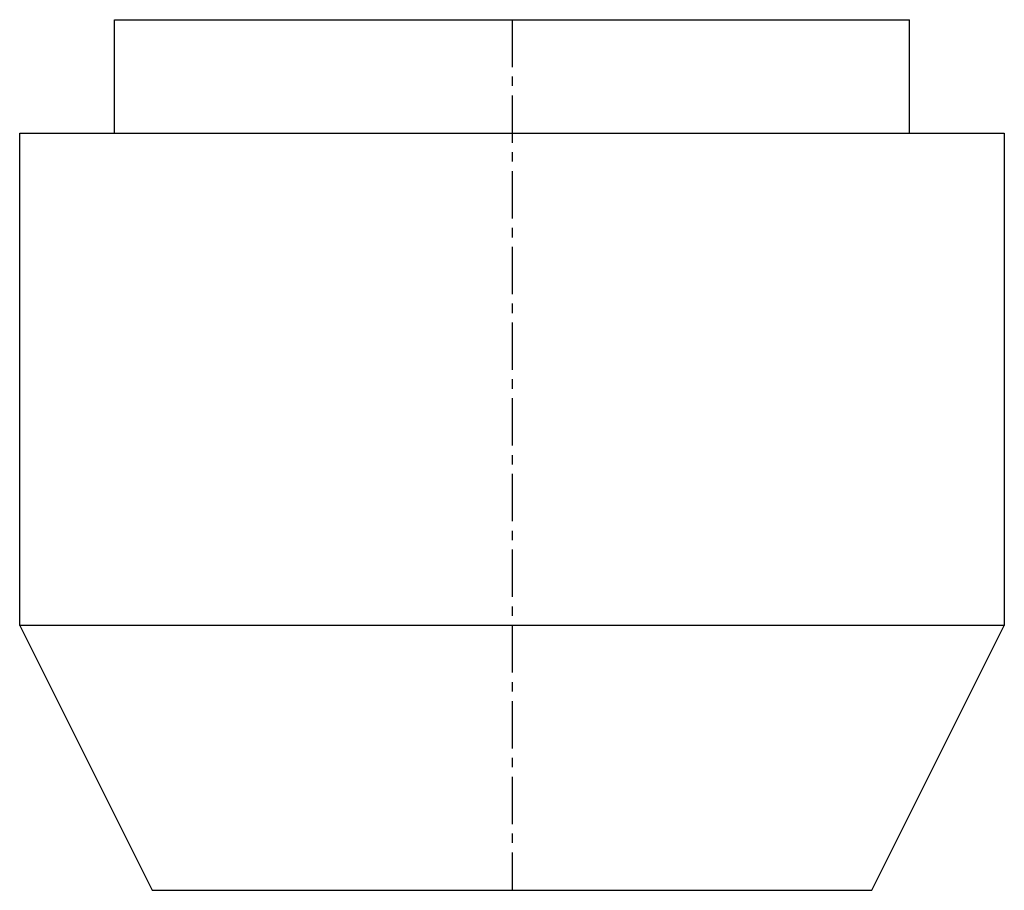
# Model space of a CAD drawing. Extents: x 517 to 543, y 550 to 573.
import ezdxf

# ---------------------------------------------------------------- set-up
doc = ezdxf.new("R2010")
doc.units = 0
doc.linetypes.add('CENTER', pattern=[2, 1.25, -0.25, 0.25, -0.25])
doc.layers.get('0').update_dxf_attribs({"linetype": 'CONTINUOUS'})
doc.layers.add('BRAUER-1', color=1, linetype='CENTER')

msp = doc.modelspace()

# ---------------------------------------------------------------- linework, layer by layer
for p, q in [((519.5, 570), (519.5, 573)), ((519.5, 573), (540.5, 573)), ((540.5, 570), (540.5, 573)), ((517, 557), (517, 570)), ((517, 570), (543, 570)), ((543, 570), (543, 557)), ((517, 557), (520.5, 550)), ((543, 557), (517, 557)), ((539.5, 550), (543, 557)), ((520.5, 550), (539.5, 550))]:
    msp.add_line(p, q)
at = {"layer": 'BRAUER-1'}
msp.add_line((530, 573), (530, 550), dxfattribs=at)

doc.saveas('drawing.dxf')
